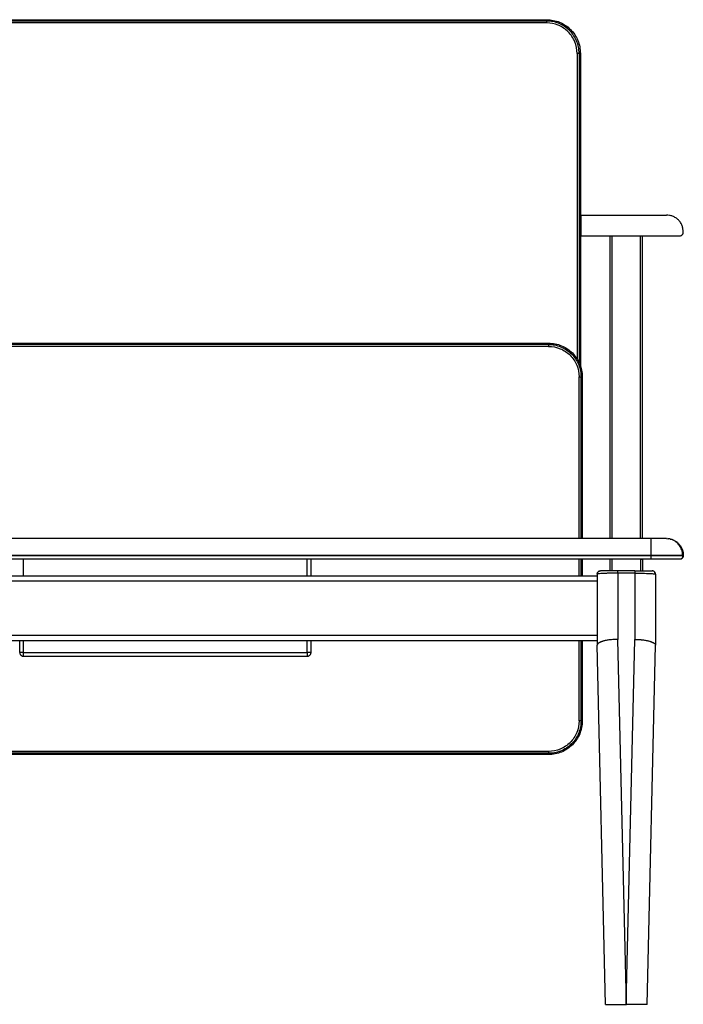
# Model space of a CAD drawing. Header units: millimetres. Extents: x 139 to 9262, y -3920 to 10232.
# Tile 8 of 10: x 8149 to 9174, y 2639 to 4161. Entities that reach past the tile are written whole.
import ezdxf

# ---------------------------------------------------------------- set-up
doc = ezdxf.new("R2010")
doc.units = ezdxf.units.MM

msp = doc.modelspace()

# ---------------------------------------------------------------- linework, layer by layer
at = {"color": 7, "linetype": 'Continuous', "lineweight": 25}
for p, q in [((7779.4, 4160.9), (8963.4, 4160.9)), ((8963.4, 4158.9), (7779.4, 4158.9)), ((8963.4, 4155.9), (7779.4, 4155.9)), ((9013.4, 4108.9), (9013.4, 3631)), ((9015.4, 4108.9), (9015.4, 3626)), ((9016.4, 3826.9), (9016.4, 3858.9)), ((9016.4, 3858.9), (9148.4, 3858.9)), ((9016.4, 3826.9), (9016.4, 3858.9)), ((9016.4, 3826.9), (9168.9, 3826.9)), ((9061.4, 3358.9), (9061.4, 3826.9)), ((9111.4, 3358.9), (9111.4, 3826.9)), ((9174.4, 3832.4), (9174.4, 3832.9)), ((7782.4, 3660.9), (8966.4, 3660.9)), ((8966.4, 3658.9), (7782.4, 3658.9)), ((8966.4, 3655.9), (7782.4, 3655.9)), ((9013.4, 3358.9), (9013.4, 3608.9)), ((9016.4, 3358.9), (9016.4, 3608.9)), ((9018.4, 3608.9), (9018.4, 3358.9)), ((9124.4, 3358.9), (7624.4, 3358.9)), ((9148.4, 3358.9), (9151.9, 3358.7)), ((9124.4, 3332.9), (7624.4, 3332.9)), ((9124.4, 3332.4), (7624.4, 3332.4)), ((9124.4, 3326.9), (7624.4, 3326.9)), ((8599.4, 3301.4), (8599.4, 3326.9)), ((9016.4, 3301.4), (9016.4, 3326.9)), ((9018.4, 3326.9), (9018.4, 3301.4)), ((9061.4, 3308.9), (9061.4, 3326.9)), ((9111.4, 3326.9), (9111.4, 3308.9)), ((9124.4, 3332.4), (9124.4, 3332.9)), ((9174.4, 3332.4), (9174.4, 3332.9)), ((9041.4, 3303.9), (9041.4, 3194)), ((9099.4, 3308.9), (9073.4, 3308.9)), ((9073.4, 3305.3), (9073.4, 3203.1)), ((9099.4, 3305.3), (9073.4, 3305.3)), ((9099.4, 3305.3), (9099.4, 3203.1)), ((9131.4, 3303.9), (9131.4, 3194)), ((7707.4, 3301.4), (9041.4, 3301.4)), ((7707.4, 3293.4), (9041.4, 3293.4)), ((7707.4, 3209.4), (9041.4, 3209.4)), ((7707.4, 3201.4), (9041.4, 3201.4)), ((8149.4, 3182.9), (8149.4, 3201.4)), ((8599.4, 3182.9), (8599.4, 3201.4)), ((9016.4, 3076.9), (9016.4, 3201.4)), ((9018.4, 3201.4), (9018.4, 3076.9)), ((9086.6, 2638.9), (9073.4, 3203.1)), ((9086.2, 2638.9), (9099.4, 3203.1)), ((8155.4, 3182.9), (8593.4, 3182.9)), ((9054.4, 2638.9), (9041.4, 3193.9)), ((9118.4, 2638.9), (9131.4, 3193.9)), ((8155.4, 3176.9), (8593.4, 3176.9)), ((8966.4, 3029.9), (7782.4, 3029.9)), ((8966.4, 3026.9), (7782.4, 3026.9)), ((8966.4, 3024.9), (7782.4, 3024.9)), ((9086.6, 2638.9), (9086.2, 2638.9))]:
    msp.add_line(p, q, dxfattribs=at)
at = {"color": 8, "linetype": 'Continuous', "lineweight": 25}
for p, q in [((9010.4, 4108.9), (9010.4, 3636.6)), ((9064.4, 3358.9), (9064.4, 3826.9)), ((9108.4, 3358.9), (9108.4, 3826.9)), ((8155.4, 3301.4), (8155.4, 3326.9)), ((8593.4, 3301.4), (8593.4, 3326.9)), ((9013.4, 3301.4), (9013.4, 3326.9)), ((9064.4, 3308.9), (9064.4, 3326.9)), ((9064.4, 3326.9), (9064.4, 3326.9)), ((9108.4, 3326.9), (9108.4, 3308.9)), ((9108.4, 3326.9), (9108.4, 3326.9)), ((8155.4, 3182.9), (8155.4, 3201.4)), ((8593.4, 3182.9), (8593.4, 3201.4)), ((9013.4, 3076.9), (9013.4, 3201.4))]:
    msp.add_line(p, q, dxfattribs=at)
for points, knots in [([(8293.5, 4158.9), (8293.5, 4159.2), (8293.5, 4159.4), (8293.5, 4159.9), (8293.5, 4160.2), (8293.5, 4160.6), (8293.5, 4160.7), (8293.5, 4160.9), (8293.5, 4160.9), (8293.5, 4160.9)], [0, 0, 0, 0, 0.25, 0.25, 0.5, 0.5, 0.75, 0.75, 1, 1, 1, 1]), ([(8963.4, 4160.9), (8963.4, 4160.9), (8963.4, 4160.9), (8963.4, 4160.7), (8963.4, 4160.6), (8963.4, 4160.2), (8963.4, 4159.9), (8963.4, 4159.4), (8963.4, 4159.2), (8963.4, 4158.9)], [0, 0, 0, 0, 0.25, 0.25, 0.5, 0.5, 0.75, 0.75, 1, 1, 1, 1]), ([(9015.4, 4108.9), (9015.3, 4108.9), (9015.3, 4108.9), (9014.8, 4108.9), (9014.1, 4108.9), (9013.6, 4108.9), (9013.4, 4108.9), (9013.4, 4108.9)], [0, 0, 0, 0, 0.240073, 0.499926, 0.759779, 0.999852, 1, 1, 1, 1]), ([(8296.5, 3660.9), (8296.5, 3660.9), (8296.5, 3660.9), (8296.5, 3660.7), (8296.5, 3660.6), (8296.5, 3660.2), (8296.5, 3659.9), (8296.5, 3659.4), (8296.5, 3659.2), (8296.5, 3658.9)], [0, 0, 0, 0, 0.25, 0.25, 0.5, 0.5, 0.75, 0.75, 1, 1, 1, 1]), ([(8966.4, 3658.9), (8966.4, 3659.2), (8966.4, 3659.4), (8966.4, 3659.9), (8966.4, 3660.2), (8966.4, 3660.6), (8966.4, 3660.7), (8966.4, 3660.9), (8966.4, 3660.9), (8966.4, 3660.9)], [0, 0, 0, 0, 0.25, 0.25, 0.5, 0.5, 0.75, 0.75, 1, 1, 1, 1]), ([(9016.4, 3608.9), (9016.4, 3608.9), (9016.6, 3608.9), (9017.1, 3608.9), (9017.8, 3608.9), (9018.3, 3608.9), (9018.3, 3608.9), (9018.4, 3608.9)], [0, 0, 0, 0, 0.000024, 0.240126, 0.500012, 0.759897, 1, 1, 1, 1]), ([(9173.3, 3332.9), (9173.2, 3332.9), (9172.7, 3332.9), (9171.1, 3332.9), (9168.9, 3332.9), (9166.3, 3332.9), (9163.3, 3332.9), (9159.8, 3332.9), (9155.9, 3332.9), (9151.8, 3332.9), (9147.4, 3332.9), (9142.3, 3332.9), (9136.7, 3332.9), (9130.5, 3332.9), (9126.4, 3332.9), (9124.4, 3332.9)], [0, 0, 0, 0, 0.036412, 0.131292, 0.204241, 0.278341, 0.353229, 0.428518, 0.503807, 0.578696, 0.652796, 0.725744, 0.820624, 0.912214, 1, 1, 1, 1]), ([(9099.4, 3305.3), (9101.5, 3305.3), (9105.8, 3305.3), (9111.9, 3305.2), (9117.5, 3305.1), (9122.4, 3304.9), (9126.3, 3304.7), (9129.3, 3304.5), (9130.3, 3304.3), (9130.8, 3304.2)], [0, 0, 0, 0, 0.143525, 0.286936, 0.430099, 0.573007, 0.715577, 0.857931, 1, 1, 1, 1]), ([(9016.4, 3076.9), (9016.4, 3076.9), (9016.6, 3076.9), (9017.1, 3076.9), (9017.8, 3076.9), (9018.3, 3076.9), (9018.3, 3076.9), (9018.4, 3076.9)], [0, 0, 0, 0, 0.000024, 0.240127, 0.500012, 0.759897, 1, 1, 1, 1]), ([(8966.4, 3026.9), (8966.4, 3026.7), (8966.4, 3026.5), (8966.4, 3026), (8966.4, 3025.7), (8966.4, 3025.3), (8966.4, 3025.2), (8966.4, 3025), (8966.4, 3024.9), (8966.4, 3024.9)], [0, 0, 0, 0, 0.25, 0.25, 0.5, 0.5, 0.75, 0.75, 1, 1, 1, 1])]:
    msp.add_open_spline(points, degree=3, knots=knots, dxfattribs=at)
at = {"color": 7, "linetype": 'Continuous', "lineweight": 25}
for points, knots in [([(8963.4, 4160.9), (8966.8, 4160.9), (8970.2, 4160.6), (8976.9, 4159.3), (8980.1, 4158.3), (8986.4, 4155.7), (8989.4, 4154.1), (8995.1, 4150.3), (9000.4, 4146), (9004.7, 4140.7), (9008.5, 4135), (9010.1, 4132), (9014, 4122.6), (9015.4, 4115.8), (9015.4, 4108.9)], [0, 0, 0, 0, 0.125, 0.125, 0.25, 0.25, 0.375, 0.375, 0.5, 0.625, 0.625, 0.75, 0.75, 1, 1, 1, 1]), ([(8963.4, 4155.9), (8963.4, 4156.3), (8963.4, 4156.7), (8963.4, 4157.4), (8963.4, 4157.8), (8963.4, 4158.4), (8963.4, 4158.6), (8963.4, 4158.9), (8963.4, 4158.9), (8963.4, 4158.9)], [0, 0, 0, 0, 0.25, 0.25, 0.5, 0.5, 0.75, 0.75, 1, 1, 1, 1]), ([(9013.4, 4108.9), (9013.4, 4115.5), (9012.1, 4122), (9007.1, 4134.1), (8999.6, 4145.2), (8988.5, 4152.6), (8976.5, 4157.6), (8969.9, 4158.9), (8963.4, 4158.9)], [0, 0, 0, 0, 0.25, 0.25, 0.5, 0.75, 0.75, 1, 1, 1, 1]), ([(9010.4, 4108.9), (9010.4, 4115.1), (9009.1, 4121.3), (9004.4, 4132.6), (8997.5, 4143), (8987, 4150), (8975.7, 4154.7), (8969.5, 4155.9), (8963.4, 4155.9)], [0, 0, 0, 0, 0.25, 0.25, 0.5, 0.75, 0.75, 1, 1, 1, 1]), ([(9013.4, 4108.9), (9013.4, 4108.9), (9013.3, 4108.9), (9013, 4108.9), (9012.8, 4108.9), (9012.2, 4108.9), (9011.8, 4108.9), (9011.1, 4108.9), (9010.7, 4108.9), (9010.4, 4108.9)], [0, 0, 0, 0, 0.25, 0.25, 0.5, 0.5, 0.75, 0.75, 1, 1, 1, 1]), ([(9016.1, 3858.9), (9016.1, 3858.9), (9016, 3858.9), (9015.7, 3858.9), (9015.4, 3858.9)], [0, 0, 0, 0, 0.104917, 1, 1, 1, 1]), ([(9174.4, 3832.9), (9174.4, 3834.5), (9174.2, 3836.1), (9173.6, 3839.3), (9173.2, 3840.9), (9171.9, 3844.1), (9171.1, 3845.7), (9169.2, 3848.7), (9168, 3850.1), (9165.5, 3852.6), (9164.1, 3853.7), (9161.1, 3855.7), (9159.5, 3856.5), (9156.3, 3857.8), (9154.7, 3858.2), (9151.5, 3858.8), (9149.9, 3858.9), (9148.4, 3858.9)], [0, 0, 0, 0, 0.125, 0.125, 0.25, 0.25, 0.375, 0.375, 0.5, 0.5, 0.625, 0.625, 0.75, 0.75, 0.875, 0.875, 1, 1, 1, 1]), ([(9016.1, 3826.9), (9016.1, 3826.9), (9016, 3826.9), (9015.7, 3826.9), (9015.4, 3826.9)], [0, 0, 0, 0, 0.104917, 1, 1, 1, 1]), ([(9168.9, 3826.9), (9169.5, 3826.9), (9170.2, 3827.1), (9171.2, 3827.5), (9171.6, 3827.6), (9172.2, 3828), (9172.5, 3828.3), (9173, 3828.8), (9173.3, 3829.1), (9173.7, 3829.8), (9173.8, 3830.1), (9174.3, 3831.1), (9174.4, 3831.8), (9174.4, 3832.4)], [0, 0, 0, 0, 0.25, 0.25, 0.375, 0.375, 0.5, 0.5, 0.625, 0.625, 0.75, 0.75, 1, 1, 1, 1]), ([(8966.4, 3660.9), (8969.8, 3660.9), (8973.2, 3660.6), (8979.9, 3659.3), (8983.1, 3658.3), (8989.4, 3655.7), (8992.4, 3654.1), (8998.1, 3650.3), (9003.4, 3646), (9007.7, 3640.7), (9011.5, 3635), (9013.1, 3632), (9017, 3622.6), (9018.4, 3615.8), (9018.4, 3608.9)], [0, 0, 0, 0, 0.125, 0.125, 0.25, 0.25, 0.375, 0.375, 0.5, 0.625, 0.625, 0.75, 0.75, 1, 1, 1, 1]), ([(8966.4, 3658.9), (8969.3, 3658.9), (8972.4, 3658.7), (8978.6, 3657.5), (8981.7, 3656.7), (8987.9, 3654.2), (8990.9, 3652.7), (8996.6, 3648.9), (8999.3, 3646.7), (9004.2, 3641.9), (9006.4, 3639.2), (9010.1, 3633.4), (9011.6, 3630.4), (9014.1, 3624.3), (9015, 3621.1), (9016.1, 3614.9), (9016.4, 3611.9), (9016.4, 3608.9)], [0, 0, 0, 0, 0.125, 0.125, 0.25, 0.25, 0.375, 0.375, 0.5, 0.5, 0.625, 0.625, 0.75, 0.75, 0.875, 0.875, 1, 1, 1, 1]), ([(8966.4, 3658.9), (8966.4, 3658.9), (8966.4, 3658.9), (8966.4, 3658.6), (8966.4, 3658.4), (8966.4, 3657.8), (8966.4, 3657.4), (8966.4, 3656.7), (8966.4, 3656.3), (8966.4, 3655.9)], [0, 0, 0, 0, 0.25, 0.25, 0.5, 0.5, 0.75, 0.75, 1, 1, 1, 1]), ([(8966.4, 3655.9), (8972.5, 3655.9), (8978.7, 3654.7), (8990, 3650), (9000.5, 3643), (9007.4, 3632.6), (9012.1, 3621.3), (9013.4, 3615.1), (9013.4, 3608.9)], [0, 0, 0, 0, 0.25, 0.25, 0.5, 0.75, 0.75, 1, 1, 1, 1]), ([(9013.4, 3608.9), (9013.7, 3608.9), (9014.1, 3608.9), (9014.8, 3608.9), (9015.2, 3608.9), (9015.8, 3608.9), (9016, 3608.9), (9016.3, 3608.9), (9016.4, 3608.9), (9016.4, 3608.9)], [0, 0, 0, 0, 0.25, 0.25, 0.5, 0.5, 0.75, 0.75, 1, 1, 1, 1]), ([(9124.4, 3358.9), (9124.4, 3358.9), (9124.4, 3358.8), (9124.4, 3358.2), (9124.4, 3357.8), (9124.4, 3356.5), (9124.4, 3355.7), (9124.4, 3353.7), (9124.4, 3352.6), (9124.4, 3350.1), (9124.4, 3348.7), (9124.4, 3345.7), (9124.4, 3344.1), (9124.4, 3340.9), (9124.4, 3339.3), (9124.4, 3336.1), (9124.4, 3334.5), (9124.4, 3332.9)], [0, 0, 0, 0, 0.125, 0.125, 0.25, 0.25, 0.375, 0.375, 0.5, 0.5, 0.625, 0.625, 0.75, 0.75, 0.875, 0.875, 1, 1, 1, 1]), ([(9148.4, 3358.9), (9148.4, 3358.9), (9147.7, 3358.9), (9145.3, 3358.9), (9141.8, 3358.9), (9136.5, 3358.9), (9130.7, 3358.9), (9127.5, 3358.9), (9124.4, 3358.9)], [0, 0, 0, 0, 0.25, 0.25, 0.5, 0.75, 0.75, 1, 1, 1, 1]), ([(9173.4, 3332.9), (9173.3, 3334.4), (9173.2, 3337.2), (9172.2, 3341.3), (9170.6, 3344.9), (9168.8, 3348.1), (9166.7, 3350.6), (9164.6, 3352.6), (9162.7, 3354.2), (9160.9, 3355.3), (9159.5, 3356.1), (9157.7, 3357), (9155.6, 3357.8), (9153.3, 3358.5), (9151.6, 3358.7), (9150.7, 3358.8)], [0, 0, 0, 0, 0.107174, 0.211003, 0.309241, 0.400039, 0.482043, 0.554394, 0.616653, 0.668697, 0.710603, 0.744114, 0.815004, 0.900138, 1, 1, 1, 1]), ([(9154.2, 3358.2), (9155.1, 3358), (9157.6, 3357.4), (9161.3, 3355.7), (9165.2, 3353), (9168.6, 3349.5), (9171.2, 3345.6), (9173.1, 3341.5), (9174.2, 3337.2), (9174.3, 3334.3), (9174.4, 3332.9)], [0, 0, 0, 0, 0.081274, 0.2148, 0.351644, 0.489576, 0.623845, 0.754803, 0.880648, 1, 1, 1, 1]), ([(9108.4, 3326.9), (9108.7, 3326.9), (9109.1, 3326.9), (9109.8, 3326.9), (9110.2, 3326.9), (9110.8, 3326.9), (9111, 3326.9), (9111.3, 3326.9), (9111.4, 3326.9), (9111.4, 3326.9)], [0, 0, 0, 0, 0.25, 0.25, 0.5, 0.5, 0.75, 0.75, 1, 1, 1, 1]), ([(9174.4, 3332.4), (9174.4, 3332.4), (9173.1, 3332.4), (9168.1, 3332.4), (9160.6, 3332.4), (9149.5, 3332.4), (9137.5, 3332.4), (9130.9, 3332.4), (9124.4, 3332.4)], [0, 0, 0, 0, 0.25, 0.25, 0.5, 0.75, 0.75, 1, 1, 1, 1]), ([(9124.4, 3332.4), (9124.4, 3331.8), (9124.4, 3331.1), (9124.4, 3330.1), (9124.4, 3329.8), (9124.4, 3329.1), (9124.4, 3328.8), (9124.4, 3328.3), (9124.4, 3328), (9124.4, 3327.6), (9124.4, 3327.5), (9124.4, 3327.1), (9124.4, 3326.9), (9124.4, 3326.9)], [0, 0, 0, 0, 0.25, 0.25, 0.375, 0.375, 0.5, 0.5, 0.625, 0.625, 0.75, 0.75, 1, 1, 1, 1]), ([(9168.9, 3326.9), (9168.9, 3326.9), (9167.7, 3326.9), (9163.3, 3326.9), (9156.7, 3326.9), (9146.8, 3326.9), (9136, 3326.9), (9130.2, 3326.9), (9124.4, 3326.9)], [0, 0, 0, 0, 0.25, 0.25, 0.5, 0.75, 0.75, 1, 1, 1, 1]), ([(9174.4, 3332.4), (9174.4, 3331.8), (9174.3, 3331.1), (9173.8, 3330.1), (9173.7, 3329.8), (9173.3, 3329.1), (9173, 3328.8), (9172.5, 3328.3), (9172.2, 3328), (9171.6, 3327.6), (9171.2, 3327.5), (9170.2, 3327.1), (9169.5, 3326.9), (9168.9, 3326.9)], [0, 0, 0, 0, 0.25, 0.25, 0.375, 0.375, 0.5, 0.5, 0.625, 0.625, 0.75, 0.75, 1, 1, 1, 1]), ([(9170.9, 3327.3), (9171.4, 3327.6), (9172.4, 3328.1), (9173.3, 3329.4), (9173.7, 3330.9), (9173.5, 3331.9), (9173.4, 3332.4)], [0, 0, 0, 0, 0.246326, 0.498425, 0.751163, 1, 1, 1, 1]), ([(9174.4, 3332.9), (9174.3, 3332.9), (9174.2, 3332.9), (9173.6, 3332.9), (9173.3, 3332.9)], [0, 0, 0, 0, 0.614041, 1, 1, 1, 1]), ([(9041.4, 3303.9), (9041.4, 3304.7), (9041.5, 3305.7), (9042.2, 3306.5), (9042.4, 3306.7)], [0, 0, 0, 0, 0.699211, 1, 1, 1, 1]), ([(9073.4, 3305.3), (9073.2, 3305.3), (9072.8, 3305.3), (9072.2, 3305.3), (9071.7, 3305.3), (9071.1, 3305.3), (9070.5, 3305.3), (9069.9, 3305.3), (9069.4, 3305.3), (9068.8, 3305.3), (9068.2, 3305.3), (9067.7, 3305.3), (9067.1, 3305.3), (9066.5, 3305.3), (9065.9, 3305.3), (9065.4, 3305.3), (9064.8, 3305.3), (9064.2, 3305.3), (9063.7, 3305.3), (9063.1, 3305.3), (9062.6, 3305.2), (9062, 3305.2), (9061.5, 3305.2), (9060.2, 3305.2), (9058.1, 3305.2), (9055.5, 3305.1), (9052.9, 3305), (9049.9, 3304.9), (9046.5, 3304.7), (9044.2, 3304.5), (9043, 3304.4), (9042.4, 3304.3), (9042, 3304.2), (9041.8, 3304.2), (9041.6, 3304.1), (9041.5, 3304.1), (9041.4, 3304), (9041.4, 3304), (9041.4, 3304), (9041.4, 3303.9)], [0, 0, 0, 0, 0.01111, 0.022262, 0.033453, 0.044683, 0.05595, 0.067252, 0.078588, 0.089955, 0.101352, 0.112777, 0.124229, 0.135706, 0.147205, 0.158725, 0.170264, 0.18182, 0.193391, 0.204975, 0.21657, 0.228175, 0.239786, 0.251403, 0.310707, 0.372373, 0.436199, 0.501926, 0.615044, 0.751122, 0.793244, 0.834756, 0.875593, 0.896381, 0.917165, 0.937932, 0.958668, 0.979362, 1, 1, 1, 1]), ([(9044.5, 3308.6), (9044.1, 3308.4), (9043.2, 3307.9), (9042.3, 3306.8), (9041.8, 3305.5), (9041.9, 3304.6), (9042, 3304.2)], [0, 0, 0, 0, 0.250086, 0.504326, 0.756002, 1, 1, 1, 1]), ([(9043.5, 3308), (9043.9, 3308.3), (9044.8, 3308.8), (9045.8, 3308.9), (9046.4, 3308.9)], [0, 0, 0, 0, 0.465347, 1, 1, 1, 1]), ([(9073.4, 3308.9), (9069.8, 3308.9), (9066.2, 3308.9), (9059.6, 3308.9), (9056.6, 3308.9), (9051.6, 3308.9), (9049.7, 3308.9), (9047, 3308.9), (9046.4, 3308.9), (9046.4, 3308.9)], [0, 0, 0, 0, 0.25, 0.25, 0.5, 0.5, 0.75, 0.75, 1, 1, 1, 1]), ([(9073.4, 3305.3), (9073.4, 3305.8), (9073.4, 3306.3), (9073.4, 3307.2), (9073.4, 3307.6), (9073.4, 3308.3), (9073.4, 3308.5), (9073.4, 3308.9), (9073.4, 3308.9), (9073.4, 3308.9)], [0, 0, 0, 0, 0.25, 0.25, 0.5, 0.5, 0.75, 0.75, 1, 1, 1, 1]), ([(9099.4, 3308.9), (9099.4, 3308.9), (9099.4, 3308.9), (9099.4, 3308.5), (9099.4, 3308.3), (9099.4, 3307.6), (9099.4, 3307.2), (9099.4, 3306.3), (9099.4, 3305.8), (9099.4, 3305.3)], [0, 0, 0, 0, 0.25, 0.25, 0.5, 0.5, 0.75, 0.75, 1, 1, 1, 1]), ([(9099.4, 3308.9), (9103, 3308.9), (9106.6, 3308.9), (9113.2, 3308.9), (9116.2, 3308.9), (9121.1, 3308.9), (9123.1, 3308.9), (9125.7, 3308.9), (9126.4, 3308.9), (9126.4, 3308.9)], [0, 0, 0, 0, 0.25, 0.25, 0.5, 0.5, 0.75, 0.75, 1, 1, 1, 1]), ([(9129.2, 3308), (9128.8, 3308.3), (9128, 3308.8), (9126.9, 3308.9), (9126.4, 3308.9)], [0, 0, 0, 0, 0.46535, 1, 1, 1, 1]), ([(9130.8, 3304.2), (9130.8, 3304.6), (9130.9, 3305.5), (9130.4, 3306.8), (9129.5, 3307.9), (9128.7, 3308.4), (9128.2, 3308.6)], [0, 0, 0, 0, 0.243998, 0.495673, 0.749914, 1, 1, 1, 1]), ([(9131.4, 3303.9), (9131.3, 3304.7), (9131.2, 3305.7), (9130.6, 3306.5), (9130.4, 3306.7)], [0, 0, 0, 0, 0.699217, 1, 1, 1, 1]), ([(9130.8, 3304.2), (9130.8, 3304.2), (9131.4, 3304.1), (9131.4, 3304), (9131.4, 3303.9)], [0, 0, 0, 0, 0.0003763, 1, 1, 1, 1]), ([(9073.4, 3203.1), (9073.2, 3203.1), (9072.6, 3203.1), (9071.1, 3203.1), (9068.6, 3203), (9065.2, 3202.8), (9061.4, 3202.4), (9058, 3201.9), (9055.2, 3201.4), (9052.8, 3200.9), (9051.1, 3200.4), (9049.9, 3200.1), (9049, 3199.8), (9048.2, 3199.5), (9047.5, 3199.2), (9046.8, 3198.9), (9046.1, 3198.6), (9045.5, 3198.3), (9044.9, 3198), (9044.3, 3197.7), (9043.8, 3197.4), (9043.4, 3197.1), (9043, 3196.8), (9042.6, 3196.5), (9042.3, 3196.1), (9042.1, 3195.8), (9041.8, 3195.5), (9041.7, 3195.2), (9041.5, 3194.9), (9041.4, 3194.6), (9041.4, 3194.3), (9041.4, 3194.1), (9041.4, 3194)], [0, 0, 0, 0, 0.010025, 0.038856, 0.087458, 0.157272, 0.249909, 0.320377, 0.385873, 0.44584, 0.499897, 0.525014, 0.550111, 0.575168, 0.600168, 0.62509, 0.649916, 0.674629, 0.699209, 0.723641, 0.747907, 0.771992, 0.795881, 0.81956, 0.843016, 0.866235, 0.889206, 0.911919, 0.934363, 0.95653, 0.978411, 1, 1, 1, 1]), ([(9099.4, 3203.1), (9099.6, 3203.1), (9100, 3203.1), (9100.6, 3203.1), (9101.2, 3203.1), (9101.8, 3203.1), (9102.4, 3203.1), (9103, 3203.1), (9103.6, 3203), (9104.2, 3203), (9104.8, 3203), (9105.4, 3202.9), (9106, 3202.9), (9106.7, 3202.8), (9107.3, 3202.8), (9107.9, 3202.7), (9108.5, 3202.7), (9109.1, 3202.6), (9109.8, 3202.6), (9110.4, 3202.5), (9111, 3202.4), (9112.4, 3202.3), (9114.4, 3202), (9117.1, 3201.5), (9119.7, 3200.9), (9121.6, 3200.5), (9122.9, 3200.1), (9123.7, 3199.8), (9124.5, 3199.5), (9125.3, 3199.2), (9126, 3198.9), (9126.7, 3198.6), (9127.3, 3198.3), (9127.9, 3198), (9128.4, 3197.7), (9128.9, 3197.4), (9129.3, 3197.1), (9129.7, 3196.8), (9130.1, 3196.5), (9130.4, 3196.1), (9130.7, 3195.8), (9130.9, 3195.5), (9131.1, 3195.2), (9131.2, 3194.9), (9131.3, 3194.6), (9131.4, 3194.3), (9131.4, 3194.1), (9131.4, 3194)], [0, 0, 0, 0, 0.011744, 0.023576, 0.035495, 0.0475, 0.059589, 0.071762, 0.084016, 0.096351, 0.108765, 0.121256, 0.133823, 0.146463, 0.159176, 0.171958, 0.184808, 0.197725, 0.210704, 0.223746, 0.236846, 0.250004, 0.311443, 0.373775, 0.436715, 0.499963, 0.525076, 0.550169, 0.575224, 0.60022, 0.625139, 0.649962, 0.674671, 0.699248, 0.723677, 0.74794, 0.772022, 0.795908, 0.819584, 0.843036, 0.866252, 0.88922, 0.91193, 0.934371, 0.956535, 0.978414, 1, 1, 1, 1]), ([(8155.4, 3182.9), (8155, 3182.9), (8154.6, 3182.9), (8153.9, 3182.9), (8153.5, 3182.9), (8152.8, 3182.9), (8152.4, 3182.9), (8151.7, 3182.9), (8151.4, 3182.9), (8150.8, 3182.9), (8150.6, 3182.9), (8150.1, 3182.9), (8149.9, 3182.9), (8149.6, 3182.9), (8149.5, 3182.9), (8149.4, 3182.9), (8149.4, 3182.9), (8149.4, 3182.9)], [0, 0, 0, 0, 0.125, 0.125, 0.25, 0.25, 0.375, 0.375, 0.5, 0.5, 0.625, 0.625, 0.75, 0.75, 0.875, 0.875, 1, 1, 1, 1]), ([(8149.4, 3182.9), (8149.4, 3182.6), (8149.4, 3182.2), (8149.5, 3181.5), (8149.6, 3181.1), (8149.9, 3180.4), (8150.1, 3180), (8150.6, 3179.3), (8150.8, 3179), (8151.4, 3178.4), (8151.7, 3178.1), (8152.4, 3177.7), (8152.8, 3177.5), (8153.5, 3177.2), (8153.9, 3177.1), (8154.6, 3177), (8155, 3176.9), (8155.4, 3176.9)], [0, 0, 0, 0, 0.125, 0.125, 0.25, 0.25, 0.375, 0.375, 0.5, 0.5, 0.625, 0.625, 0.75, 0.75, 0.875, 0.875, 1, 1, 1, 1]), ([(8155.4, 3176.9), (8155.4, 3176.9), (8155.4, 3177), (8155.4, 3177.1), (8155.4, 3177.2), (8155.4, 3177.5), (8155.4, 3177.7), (8155.4, 3178.1), (8155.4, 3178.4), (8155.4, 3179), (8155.4, 3179.3), (8155.4, 3180), (8155.4, 3180.4), (8155.4, 3181.1), (8155.4, 3181.5), (8155.4, 3182.2), (8155.4, 3182.6), (8155.4, 3182.9)], [0, 0, 0, 0, 0.125, 0.125, 0.25, 0.25, 0.375, 0.375, 0.5, 0.5, 0.625, 0.625, 0.75, 0.75, 0.875, 0.875, 1, 1, 1, 1]), ([(8599.4, 3182.9), (8599.4, 3182.9), (8599.3, 3182.9), (8599.2, 3182.9), (8599.1, 3182.9), (8598.8, 3182.9), (8598.6, 3182.9), (8598.2, 3182.9), (8597.9, 3182.9), (8597.3, 3182.9), (8597, 3182.9), (8596.3, 3182.9), (8595.9, 3182.9), (8595.2, 3182.9), (8594.8, 3182.9), (8594.1, 3182.9), (8593.7, 3182.9), (8593.4, 3182.9)], [0, 0, 0, 0, 0.125, 0.125, 0.25, 0.25, 0.375, 0.375, 0.5, 0.5, 0.625, 0.625, 0.75, 0.75, 0.875, 0.875, 1, 1, 1, 1]), ([(8593.4, 3176.9), (8593.7, 3176.9), (8594.1, 3177), (8594.8, 3177.1), (8595.2, 3177.2), (8595.9, 3177.5), (8596.3, 3177.7), (8597, 3178.1), (8597.3, 3178.4), (8597.9, 3179), (8598.2, 3179.3), (8598.6, 3180), (8598.8, 3180.4), (8599.1, 3181.1), (8599.2, 3181.5), (8599.3, 3182.2), (8599.4, 3182.6), (8599.4, 3182.9)], [0, 0, 0, 0, 0.125, 0.125, 0.25, 0.25, 0.375, 0.375, 0.5, 0.5, 0.625, 0.625, 0.75, 0.75, 0.875, 0.875, 1, 1, 1, 1]), ([(8593.4, 3182.9), (8593.4, 3182.6), (8593.4, 3182.2), (8593.4, 3181.5), (8593.4, 3181.1), (8593.4, 3180.4), (8593.4, 3180), (8593.4, 3179.3), (8593.4, 3179), (8593.4, 3178.4), (8593.4, 3178.1), (8593.4, 3177.7), (8593.4, 3177.5), (8593.4, 3177.2), (8593.4, 3177.1), (8593.4, 3177), (8593.4, 3176.9), (8593.4, 3176.9)], [0, 0, 0, 0, 0.125, 0.125, 0.25, 0.25, 0.375, 0.375, 0.5, 0.5, 0.625, 0.625, 0.75, 0.75, 0.875, 0.875, 1, 1, 1, 1]), ([(9041.4, 3194), (9041.4, 3194), (9041.4, 3194), (9041.4, 3194), (9041.4, 3194), (9041.4, 3194), (9041.4, 3194), (9041.4, 3193.9), (9041.4, 3193.9), (9041.4, 3193.9), (9041.4, 3193.9)], [0, 0, 0, 0, 0.249877, 0.501259, 0.701779, 0.776981, 0.85233, 0.927525, 0.981375, 1, 1, 1, 1]), ([(9131.4, 3194), (9131.4, 3194), (9131.4, 3194), (9131.4, 3194), (9131.4, 3194), (9131.4, 3194), (9131.4, 3193.9), (9131.4, 3193.9)], [0, 0, 0, 0, 0.399969, 0.640026, 0.784086, 0.892043, 1, 1, 1, 1]), ([(9016.4, 3076.9), (9016.4, 3074), (9016.1, 3070.9), (9015, 3064.8), (9014.1, 3061.6), (9011.6, 3055.5), (9010.1, 3052.4), (9006.4, 3046.7), (9004.2, 3044), (8999.3, 3039.2), (8996.6, 3037), (8990.9, 3033.2), (8987.9, 3031.7), (8981.7, 3029.2), (8978.6, 3028.4), (8972.4, 3027.2), (8969.3, 3026.9), (8966.4, 3026.9)], [0, 0, 0, 0, 0.125, 0.125, 0.25, 0.25, 0.375, 0.375, 0.5, 0.5, 0.625, 0.625, 0.75, 0.75, 0.875, 0.875, 1, 1, 1, 1]), ([(9013.4, 3076.9), (9013.4, 3070.8), (9012.1, 3064.6), (9007.4, 3053.3), (9000.5, 3042.8), (8990, 3035.9), (8978.7, 3031.2), (8972.5, 3029.9), (8966.4, 3029.9)], [0, 0, 0, 0, 0.25, 0.25, 0.5, 0.75, 0.75, 1, 1, 1, 1]), ([(9018.4, 3076.9), (9018.4, 3073.5), (9018, 3070.1), (9016.7, 3063.5), (9015.7, 3060.2), (9013.1, 3053.9), (9011.5, 3050.9), (9007.7, 3045.2), (9003.4, 3039.9), (8998.1, 3035.6), (8992.4, 3031.8), (8989.4, 3030.2), (8980, 3026.3), (8973.2, 3024.9), (8966.4, 3024.9)], [0, 0, 0, 0, 0.125, 0.125, 0.25, 0.25, 0.375, 0.375, 0.5, 0.625, 0.625, 0.75, 0.75, 1, 1, 1, 1]), ([(9016.4, 3076.9), (9016.4, 3076.9), (9016.3, 3076.9), (9016, 3076.9), (9015.8, 3076.9), (9015.2, 3076.9), (9014.8, 3076.9), (9014.1, 3076.9), (9013.7, 3076.9), (9013.4, 3076.9)], [0, 0, 0, 0, 0.25, 0.25, 0.5, 0.5, 0.75, 0.75, 1, 1, 1, 1]), ([(8966.4, 3029.9), (8966.4, 3029.6), (8966.4, 3029.2), (8966.4, 3028.5), (8966.4, 3028.1), (8966.4, 3027.5), (8966.4, 3027.3), (8966.4, 3027), (8966.4, 3026.9), (8966.4, 3026.9)], [0, 0, 0, 0, 0.25, 0.25, 0.5, 0.5, 0.75, 0.75, 1, 1, 1, 1]), ([(9054.4, 2638.9), (9054.4, 2638.9), (9054.4, 2638.9), (9054.4, 2638.9), (9054.4, 2638.9), (9054.4, 2638.9), (9054.5, 2638.9), (9054.6, 2638.9), (9054.6, 2638.9), (9054.7, 2638.9), (9054.8, 2638.9), (9055.1, 2638.9), (9055.6, 2638.9), (9056.6, 2638.9), (9057.6, 2638.9), (9058.7, 2638.9), (9059.8, 2638.9), (9061, 2638.9), (9062.2, 2638.9), (9063.8, 2638.9), (9065.8, 2638.9), (9068.4, 2638.9), (9071, 2638.9), (9073.2, 2638.9), (9074.8, 2638.9), (9075.8, 2638.9), (9076.8, 2638.9), (9077.8, 2638.9), (9078.9, 2638.9), (9079.9, 2638.9), (9081, 2638.9), (9082, 2638.9), (9083, 2638.9), (9084.1, 2638.9), (9085.1, 2638.9), (9085.8, 2638.9), (9086.2, 2638.9)], [0, 0, 0, 0, 0.0107797, 0.0219297, 0.0334546, 0.0453594, 0.0576487, 0.0703272, 0.0833994, 0.0968697, 0.1107422, 0.125021, 0.1867998, 0.250004, 0.2970555, 0.3421447, 0.3851083, 0.4258109, 0.4641441, 0.5000253, 0.5663178, 0.6302255, 0.6915051, 0.7499784, 0.7713772, 0.7927082, 0.8139604, 0.835123, 0.8561855, 0.8771376, 0.8979692, 0.9186708, 0.9392332, 0.9596477, 0.9799059, 1, 1, 1, 1]), ([(9118.4, 2638.9), (9118.4, 2638.9), (9118.4, 2638.9), (9118.4, 2638.9), (9118.3, 2638.9), (9118.3, 2638.9), (9118.2, 2638.9), (9118.2, 2638.9), (9118.1, 2638.9), (9118, 2638.9), (9117.9, 2638.9), (9117.8, 2638.9), (9117.7, 2638.9), (9117.6, 2638.9), (9117.5, 2638.9), (9117.3, 2638.9), (9117.2, 2638.9), (9117, 2638.9), (9116.8, 2638.9), (9116.7, 2638.9), (9116.5, 2638.9), (9116.3, 2638.9), (9115.7, 2638.9), (9114.8, 2638.9), (9113.2, 2638.9), (9111.4, 2638.9), (9109.3, 2638.9), (9107, 2638.9), (9104.5, 2638.9), (9101.8, 2638.9), (9099.6, 2638.9), (9098, 2638.9), (9097, 2638.9), (9096, 2638.9), (9095, 2638.9), (9093.9, 2638.9), (9092.9, 2638.9), (9091.9, 2638.9), (9090.8, 2638.9), (9089.8, 2638.9), (9088.7, 2638.9), (9087.7, 2638.9), (9086.9, 2638.9), (9086.6, 2638.9)], [0, 0, 0, 0, 0.012042, 0.024046, 0.036017, 0.047959, 0.059875, 0.071768, 0.083643, 0.095503, 0.107352, 0.119193, 0.131031, 0.142869, 0.154711, 0.166561, 0.178422, 0.190298, 0.202193, 0.214111, 0.226055, 0.238029, 0.250037, 0.313101, 0.375405, 0.437514, 0.500001, 0.563157, 0.625456, 0.687516, 0.749961, 0.771108, 0.792117, 0.813012, 0.833817, 0.854557, 0.875256, 0.89594, 0.916633, 0.937361, 0.958149, 0.97902, 1, 1, 1, 1])]:
    msp.add_open_spline(points, degree=3, knots=knots, dxfattribs=at)
for points in [[(9016.4, 3826.9), (9016.4, 3826.9), (9016.4, 3826.9), (9016.4, 3826.9)], [(9086.2, 2638.9), (9086.3, 2638.9), (9086.4, 2638.9), (9086.6, 2638.9)]]:
    msp.add_open_spline(points, degree=3, dxfattribs=at)

doc.saveas('drawing.dxf')
